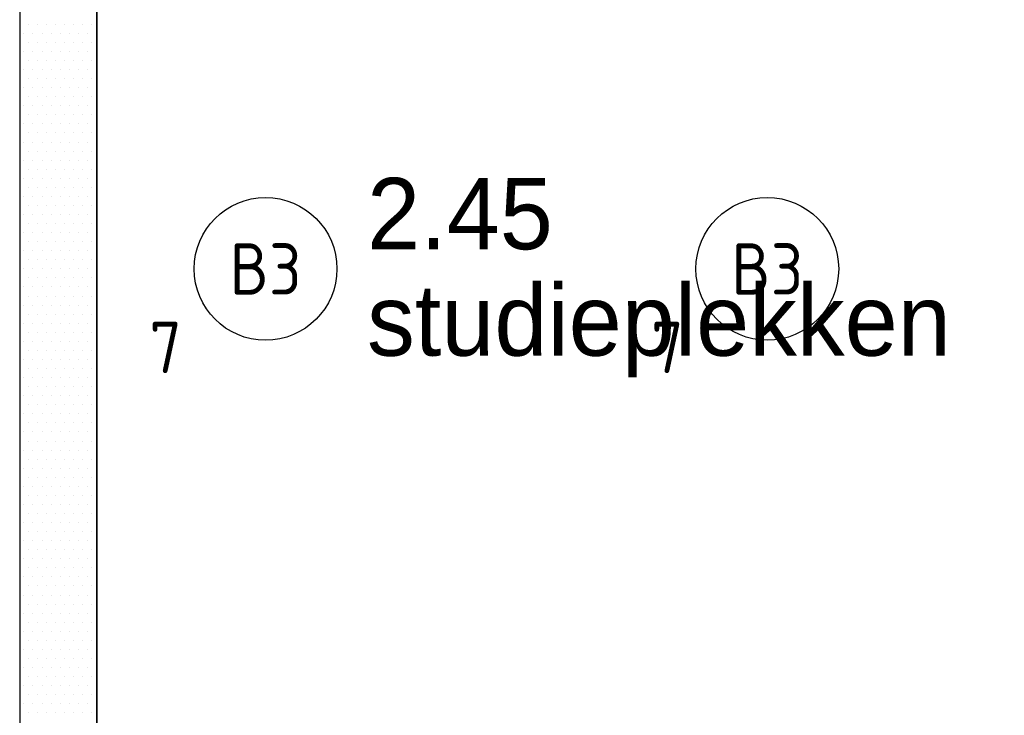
# Model space of a CAD drawing. Header units: millimetres. Extents: x -6587 to 112313, y 244 to 84344.
# Tile 25 of 63: x 33920 to 37367, y 45012 to 47449. Entities that reach past the tile are written whole.
import ezdxf
from ezdxf.enums import TextEntityAlignment as Align

# ---------------------------------------------------------------- set-up
doc = ezdxf.new("R2010")
doc.units = ezdxf.units.MM
doc.header["$LTSCALE"] = 100
doc.layers.get('0').update_dxf_attribs({"color": 9, "linetype": 'CONTINUOUS'})
for name, color, linetype in [('BOUW', 8, 'CONTINUOUS'), ('EB63101-_ATTRIB', 2, 'CONTINUOUS'), ('EL63101-_LICHT-ARM', 3, 'CONTINUOUS'), ('KABELGOOT1', 8, 'CONTINUOUS'), ('LIJN025', 10, 'CONTINUOUS')]:
    doc.layers.add(name, color=color, linetype=linetype)
doc.styles.add('1_8', font='iso', dxfattribs={"width": 0.7, "height": 1.8})
doc.styles.add('2_0', font='iso', dxfattribs={"height": 200})
doc.styles.add('BURO-025', font='BUROFONT.shx', dxfattribs={"height": 250})
doc.styles.get("Standard").update_dxf_attribs({"font": 'iso.shx'})

# ---------------------------------------------------------------- blocks, each defined once
blk = doc.blocks.new('ES3G00')
blk.add_circle((0, 0), 2.5)
at = {"color": 6, "style": '1_8'}
for tag, flags, p in [('SCHAK', 8, (3.5, 2.75)), ('A_CODE', 8, (0, 0)), ('GROEP', 8, (-3.5, -2.75)), ('KAST', 9, (3.5, -2.75))]:
    blk.add_attdef(tag, text='', height=1.8, dxfattribs=dict(at, flags=flags)).set_placement(p, align=Align.MIDDLE)
blk = doc.blocks.new('EH100000')
at = {"linetype": 'ByBlock'}
for p, q in [((1, 0.5), (0, 0.5)), ((1, 0.5, 1), (0, 0.5, 1)), ((0, -0.5, 1), (1, -0.5, 1)), ((1, -0.5), (0, -0.5))]:
    blk.add_line(p, q, dxfattribs=at)
at = {"linetype": 'ByBlock', "invisible_edges": 15}
for points in [[(1, -0.5), (0, -0.5), (0, 0.5), (1, 0.5)], [(0, 0.5), (1, 0.5), (1, 0.5, 1), (0, 0.5, 1)], [(0, -0.5, 1), (1, -0.5, 1), (1, -0.5), (0, -0.5)]]:
    blk.add_3dface(points, dxfattribs=at)
at = {"linetype": 'ByBlock', "style": '2_0', "flags": 8}
blk.add_attdef('FUNCTIE', text='', height=0.5, dxfattribs=at).set_placement((0.5, 0), align=Align.MIDDLE)
at = {"linetype": 'ByBlock', "flags": 9}
blk.add_attdef('SCHOT', text='', height=0.5, dxfattribs=at).set_placement((0.5, 0), align=Align.MIDDLE)
blk = doc.blocks.new('A$Cb38f1ce1')
at = {"layer": 'KABELGOOT1'}
for p, q in [((30699, 40906.5), (30699, 40906.5)), ((30730.8, 40906.5), (30730.8, 40906.5)), ((30762.5, 40906.5), (30762.5, 40906.5)), ((30794.3, 40906.5), (30794.3, 40906.5)), ((30826, 40906.5), (30826, 40906.5)), ((30857.8, 40906.5), (30857.8, 40906.5)), ((30889.5, 40906.5), (30889.5, 40906.5)), ((30921.3, 40906.5), (30921.3, 40906.5)), ((30683.2, 40874.7), (30683.2, 40874.7)), ((30714.9, 40874.7), (30714.9, 40874.7)), ((30746.7, 40874.7), (30746.7, 40874.7)), ((30778.4, 40874.7), (30778.4, 40874.7)), ((30810.2, 40874.7), (30810.2, 40874.7)), ((30841.9, 40874.7), (30841.9, 40874.7)), ((30873.7, 40874.7), (30873.7, 40874.7)), ((30905.4, 40874.7), (30905.4, 40874.7)), ((30937.2, 40874.7), (30937.2, 40874.7)), ((30699, 40843), (30699, 40843)), ((30730.8, 40843), (30730.8, 40843)), ((30762.5, 40843), (30762.5, 40843)), ((30794.3, 40843), (30794.3, 40843)), ((30826, 40843), (30826, 40843)), ((30857.8, 40843), (30857.8, 40843)), ((30889.5, 40843), (30889.5, 40843)), ((30921.3, 40843), (30921.3, 40843)), ((30683.2, 40811.2), (30683.2, 40811.2)), ((30714.9, 40811.2), (30714.9, 40811.2)), ((30746.7, 40811.2), (30746.7, 40811.2)), ((30778.4, 40811.2), (30778.4, 40811.2)), ((30810.2, 40811.2), (30810.2, 40811.2)), ((30841.9, 40811.2), (30841.9, 40811.2)), ((30873.7, 40811.2), (30873.7, 40811.2)), ((30905.4, 40811.2), (30905.4, 40811.2)), ((30937.2, 40811.2), (30937.2, 40811.2)), ((30699, 40779.5), (30699, 40779.5)), ((30730.8, 40779.5), (30730.8, 40779.5)), ((30762.5, 40779.5), (30762.5, 40779.5)), ((30794.3, 40779.5), (30794.3, 40779.5)), ((30826, 40779.5), (30826, 40779.5)), ((30857.8, 40779.5), (30857.8, 40779.5)), ((30889.5, 40779.5), (30889.5, 40779.5)), ((30921.3, 40779.5), (30921.3, 40779.5)), ((30683.2, 40747.7), (30683.2, 40747.7)), ((30714.9, 40747.7), (30714.9, 40747.7)), ((30746.7, 40747.7), (30746.7, 40747.7)), ((30778.4, 40747.7), (30778.4, 40747.7)), ((30810.2, 40747.7), (30810.2, 40747.7)), ((30841.9, 40747.7), (30841.9, 40747.7)), ((30873.7, 40747.7), (30873.7, 40747.7)), ((30905.4, 40747.7), (30905.4, 40747.7)), ((30937.2, 40747.7), (30937.2, 40747.7)), ((30699, 40716), (30699, 40716)), ((30730.8, 40716), (30730.8, 40716)), ((30762.5, 40716), (30762.5, 40716)), ((30794.3, 40716), (30794.3, 40716)), ((30826, 40716), (30826, 40716)), ((30857.8, 40716), (30857.8, 40716)), ((30889.5, 40716), (30889.5, 40716)), ((30921.3, 40716), (30921.3, 40716)), ((30683.2, 40684.2), (30683.2, 40684.2)), ((30699, 40652.5), (30699, 40652.5)), ((30714.9, 40684.2), (30714.9, 40684.2)), ((30730.8, 40652.5), (30730.8, 40652.5)), ((30746.7, 40684.2), (30746.7, 40684.2)), ((30762.5, 40652.5), (30762.5, 40652.5)), ((30778.4, 40684.2), (30778.4, 40684.2)), ((30794.3, 40652.5), (30794.3, 40652.5)), ((30810.2, 40684.2), (30810.2, 40684.2)), ((30826, 40652.5), (30826, 40652.5)), ((30841.9, 40684.2), (30841.9, 40684.2)), ((30857.8, 40652.5), (30857.8, 40652.5)), ((30873.7, 40684.2), (30873.7, 40684.2)), ((30889.5, 40652.5), (30889.5, 40652.5)), ((30905.4, 40684.2), (30905.4, 40684.2)), ((30921.3, 40652.5), (30921.3, 40652.5)), ((30937.2, 40684.2), (30937.2, 40684.2)), ((30683.2, 40620.7), (30683.2, 40620.7)), ((30714.9, 40620.7), (30714.9, 40620.7)), ((30746.7, 40620.7), (30746.7, 40620.7)), ((30778.4, 40620.7), (30778.4, 40620.7)), ((30810.2, 40620.7), (30810.2, 40620.7)), ((30841.9, 40620.7), (30841.9, 40620.7)), ((30873.7, 40620.7), (30873.7, 40620.7)), ((30905.4, 40620.7), (30905.4, 40620.7)), ((30937.2, 40620.7), (30937.2, 40620.7)), ((30699, 40589), (30699, 40589)), ((30730.8, 40589), (30730.8, 40589)), ((30762.5, 40589), (30762.5, 40589)), ((30794.3, 40589), (30794.3, 40589)), ((30826, 40589), (30826, 40589)), ((30857.8, 40589), (30857.8, 40589)), ((30889.5, 40589), (30889.5, 40589)), ((30921.3, 40589), (30921.3, 40589)), ((30683.2, 40557.2), (30683.2, 40557.2)), ((30714.9, 40557.2), (30714.9, 40557.2)), ((30746.7, 40557.2), (30746.7, 40557.2)), ((30778.4, 40557.2), (30778.4, 40557.2)), ((30810.2, 40557.2), (30810.2, 40557.2)), ((30841.9, 40557.2), (30841.9, 40557.2)), ((30873.7, 40557.2), (30873.7, 40557.2)), ((30905.4, 40557.2), (30905.4, 40557.2)), ((30937.2, 40557.2), (30937.2, 40557.2)), ((30699, 40525.5), (30699, 40525.5)), ((30730.8, 40525.5), (30730.8, 40525.5)), ((30762.5, 40525.5), (30762.5, 40525.5)), ((30794.3, 40525.5), (30794.3, 40525.5)), ((30826, 40525.5), (30826, 40525.5)), ((30857.8, 40525.5), (30857.8, 40525.5)), ((30889.5, 40525.5), (30889.5, 40525.5)), ((30921.3, 40525.5), (30921.3, 40525.5)), ((30683.2, 40493.7), (30683.2, 40493.7)), ((30714.9, 40493.7), (30714.9, 40493.7)), ((30746.7, 40493.7), (30746.7, 40493.7)), ((30778.4, 40493.7), (30778.4, 40493.7)), ((30810.2, 40493.7), (30810.2, 40493.7)), ((30841.9, 40493.7), (30841.9, 40493.7)), ((30873.7, 40493.7), (30873.7, 40493.7)), ((30905.4, 40493.7), (30905.4, 40493.7)), ((30937.2, 40493.7), (30937.2, 40493.7)), ((30699, 40462), (30699, 40462)), ((30730.8, 40462), (30730.8, 40462)), ((30762.5, 40462), (30762.5, 40462)), ((30794.3, 40462), (30794.3, 40462)), ((30826, 40462), (30826, 40462)), ((30857.8, 40462), (30857.8, 40462)), ((30889.5, 40462), (30889.5, 40462)), ((30921.3, 40462), (30921.3, 40462)), ((30683.2, 40430.2), (30683.2, 40430.2)), ((30714.9, 40430.2), (30714.9, 40430.2)), ((30746.7, 40430.2), (30746.7, 40430.2)), ((30778.4, 40430.2), (30778.4, 40430.2)), ((30810.2, 40430.2), (30810.2, 40430.2)), ((30841.9, 40430.2), (30841.9, 40430.2)), ((30873.7, 40430.2), (30873.7, 40430.2)), ((30905.4, 40430.2), (30905.4, 40430.2)), ((30937.2, 40430.2), (30937.2, 40430.2)), ((30699, 40398.5), (30699, 40398.5)), ((30730.8, 40398.5), (30730.8, 40398.5)), ((30762.5, 40398.5), (30762.5, 40398.5)), ((30794.3, 40398.5), (30794.3, 40398.5)), ((30826, 40398.5), (30826, 40398.5)), ((30857.8, 40398.5), (30857.8, 40398.5)), ((30889.5, 40398.5), (30889.5, 40398.5)), ((30921.3, 40398.5), (30921.3, 40398.5)), ((30683.2, 40366.7), (30683.2, 40366.7)), ((30714.9, 40366.7), (30714.9, 40366.7)), ((30746.7, 40366.7), (30746.7, 40366.7)), ((30778.4, 40366.7), (30778.4, 40366.7)), ((30810.2, 40366.7), (30810.2, 40366.7)), ((30841.9, 40366.7), (30841.9, 40366.7)), ((30873.7, 40366.7), (30873.7, 40366.7)), ((30905.4, 40366.7), (30905.4, 40366.7)), ((30937.2, 40366.7), (30937.2, 40366.7)), ((30699, 40335), (30699, 40335)), ((30730.8, 40335), (30730.8, 40335)), ((30762.5, 40335), (30762.5, 40335)), ((30794.3, 40335), (30794.3, 40335)), ((30826, 40335), (30826, 40335)), ((30857.8, 40335), (30857.8, 40335)), ((30889.5, 40335), (30889.5, 40335)), ((30921.3, 40335), (30921.3, 40335)), ((30683.2, 40303.2), (30683.2, 40303.2)), ((30714.9, 40303.2), (30714.9, 40303.2)), ((30746.7, 40303.2), (30746.7, 40303.2)), ((30778.4, 40303.2), (30778.4, 40303.2)), ((30810.2, 40303.2), (30810.2, 40303.2)), ((30841.9, 40303.2), (30841.9, 40303.2)), ((30873.7, 40303.2), (30873.7, 40303.2)), ((30905.4, 40303.2), (30905.4, 40303.2)), ((30937.2, 40303.2), (30937.2, 40303.2)), ((30683.2, 40239.7), (30683.2, 40239.7)), ((30699, 40271.5), (30699, 40271.5)), ((30714.9, 40239.7), (30714.9, 40239.7)), ((30730.8, 40271.5), (30730.8, 40271.5)), ((30746.7, 40239.7), (30746.7, 40239.7)), ((30762.5, 40271.5), (30762.5, 40271.5)), ((30778.4, 40239.7), (30778.4, 40239.7)), ((30794.3, 40271.5), (30794.3, 40271.5)), ((30810.2, 40239.7), (30810.2, 40239.7)), ((30826, 40271.5), (30826, 40271.5)), ((30841.9, 40239.7), (30841.9, 40239.7)), ((30857.8, 40271.5), (30857.8, 40271.5)), ((30873.7, 40239.7), (30873.7, 40239.7)), ((30889.5, 40271.5), (30889.5, 40271.5)), ((30905.4, 40239.7), (30905.4, 40239.7)), ((30921.3, 40271.5), (30921.3, 40271.5)), ((30937.2, 40239.7), (30937.2, 40239.7)), ((30699, 40208), (30699, 40208)), ((30730.8, 40208), (30730.8, 40208)), ((30762.5, 40208), (30762.5, 40208)), ((30794.3, 40208), (30794.3, 40208)), ((30826, 40208), (30826, 40208)), ((30857.8, 40208), (30857.8, 40208)), ((30889.5, 40208), (30889.5, 40208)), ((30921.3, 40208), (30921.3, 40208)), ((30683.2, 40176.2), (30683.2, 40176.2)), ((30714.9, 40176.2), (30714.9, 40176.2)), ((30746.7, 40176.2), (30746.7, 40176.2)), ((30778.4, 40176.2), (30778.4, 40176.2)), ((30810.2, 40176.2), (30810.2, 40176.2)), ((30841.9, 40176.2), (30841.9, 40176.2)), ((30873.7, 40176.2), (30873.7, 40176.2)), ((30905.4, 40176.2), (30905.4, 40176.2)), ((30937.2, 40176.2), (30937.2, 40176.2)), ((30699, 40144.5), (30699, 40144.5)), ((30730.8, 40144.5), (30730.8, 40144.5)), ((30762.5, 40144.5), (30762.5, 40144.5)), ((30794.3, 40144.5), (30794.3, 40144.5)), ((30826, 40144.5), (30826, 40144.5)), ((30857.8, 40144.5), (30857.8, 40144.5)), ((30889.5, 40144.5), (30889.5, 40144.5)), ((30921.3, 40144.5), (30921.3, 40144.5)), ((30683.2, 40112.7), (30683.2, 40112.7)), ((30714.9, 40112.7), (30714.9, 40112.7)), ((30746.7, 40112.7), (30746.7, 40112.7)), ((30778.4, 40112.7), (30778.4, 40112.7)), ((30810.2, 40112.7), (30810.2, 40112.7)), ((30841.9, 40112.7), (30841.9, 40112.7)), ((30873.7, 40112.7), (30873.7, 40112.7)), ((30905.4, 40112.7), (30905.4, 40112.7)), ((30937.2, 40112.7), (30937.2, 40112.7)), ((30699, 40081), (30699, 40081)), ((30730.8, 40081), (30730.8, 40081)), ((30762.5, 40081), (30762.5, 40081)), ((30794.3, 40081), (30794.3, 40081)), ((30826, 40081), (30826, 40081)), ((30857.8, 40081), (30857.8, 40081)), ((30889.5, 40081), (30889.5, 40081)), ((30921.3, 40081), (30921.3, 40081)), ((30683.2, 40049.2), (30683.2, 40049.2)), ((30714.9, 40049.2), (30714.9, 40049.2)), ((30746.7, 40049.2), (30746.7, 40049.2)), ((30778.4, 40049.2), (30778.4, 40049.2)), ((30810.2, 40049.2), (30810.2, 40049.2)), ((30841.9, 40049.2), (30841.9, 40049.2)), ((30873.7, 40049.2), (30873.7, 40049.2)), ((30905.4, 40049.2), (30905.4, 40049.2)), ((30937.2, 40049.2), (30937.2, 40049.2)), ((30699, 40017.5), (30699, 40017.5)), ((30730.8, 40017.5), (30730.8, 40017.5)), ((30762.5, 40017.5), (30762.5, 40017.5)), ((30794.3, 40017.5), (30794.3, 40017.5)), ((30826, 40017.5), (30826, 40017.5)), ((30857.8, 40017.5), (30857.8, 40017.5)), ((30889.5, 40017.5), (30889.5, 40017.5)), ((30921.3, 40017.5), (30921.3, 40017.5)), ((30683.2, 39985.7), (30683.2, 39985.7)), ((30714.9, 39985.7), (30714.9, 39985.7)), ((30746.7, 39985.7), (30746.7, 39985.7)), ((30778.4, 39985.7), (30778.4, 39985.7)), ((30810.2, 39985.7), (30810.2, 39985.7)), ((30841.9, 39985.7), (30841.9, 39985.7)), ((30873.7, 39985.7), (30873.7, 39985.7)), ((30905.4, 39985.7), (30905.4, 39985.7)), ((30937.2, 39985.7), (30937.2, 39985.7)), ((30699, 39954), (30699, 39954)), ((30730.8, 39954), (30730.8, 39954)), ((30762.5, 39954), (30762.5, 39954)), ((30794.3, 39954), (30794.3, 39954)), ((30826, 39954), (30826, 39954)), ((30857.8, 39954), (30857.8, 39954)), ((30889.5, 39954), (30889.5, 39954)), ((30921.3, 39954), (30921.3, 39954)), ((30683.2, 39922.2), (30683.2, 39922.2)), ((30714.9, 39922.2), (30714.9, 39922.2)), ((30746.7, 39922.2), (30746.7, 39922.2)), ((30778.4, 39922.2), (30778.4, 39922.2)), ((30810.2, 39922.2), (30810.2, 39922.2)), ((30841.9, 39922.2), (30841.9, 39922.2)), ((30873.7, 39922.2), (30873.7, 39922.2)), ((30905.4, 39922.2), (30905.4, 39922.2)), ((30937.2, 39922.2), (30937.2, 39922.2)), ((30683.2, 39858.7), (30683.2, 39858.7)), ((30699, 39890.5), (30699, 39890.5)), ((30714.9, 39858.7), (30714.9, 39858.7)), ((30730.8, 39890.5), (30730.8, 39890.5)), ((30746.7, 39858.7), (30746.7, 39858.7)), ((30762.5, 39890.5), (30762.5, 39890.5)), ((30778.4, 39858.7), (30778.4, 39858.7)), ((30794.3, 39890.5), (30794.3, 39890.5)), ((30810.2, 39858.7), (30810.2, 39858.7)), ((30826, 39890.5), (30826, 39890.5)), ((30841.9, 39858.7), (30841.9, 39858.7)), ((30857.8, 39890.5), (30857.8, 39890.5)), ((30873.7, 39858.7), (30873.7, 39858.7)), ((30889.5, 39890.5), (30889.5, 39890.5)), ((30905.4, 39858.7), (30905.4, 39858.7)), ((30921.3, 39890.5), (30921.3, 39890.5)), ((30937.2, 39858.7), (30937.2, 39858.7)), ((30699, 39827), (30699, 39827)), ((30730.8, 39827), (30730.8, 39827)), ((30762.5, 39827), (30762.5, 39827)), ((30794.3, 39827), (30794.3, 39827)), ((30826, 39827), (30826, 39827)), ((30857.8, 39827), (30857.8, 39827)), ((30889.5, 39827), (30889.5, 39827)), ((30921.3, 39827), (30921.3, 39827)), ((30683.2, 39795.2), (30683.2, 39795.2)), ((30714.9, 39795.2), (30714.9, 39795.2)), ((30746.7, 39795.2), (30746.7, 39795.2)), ((30778.4, 39795.2), (30778.4, 39795.2)), ((30810.2, 39795.2), (30810.2, 39795.2)), ((30841.9, 39795.2), (30841.9, 39795.2)), ((30873.7, 39795.2), (30873.7, 39795.2)), ((30905.4, 39795.2), (30905.4, 39795.2)), ((30937.2, 39795.2), (30937.2, 39795.2)), ((30699, 39763.5), (30699, 39763.5)), ((30730.8, 39763.5), (30730.8, 39763.5)), ((30762.5, 39763.5), (30762.5, 39763.5)), ((30794.3, 39763.5), (30794.3, 39763.5)), ((30826, 39763.5), (30826, 39763.5)), ((30857.8, 39763.5), (30857.8, 39763.5)), ((30889.5, 39763.5), (30889.5, 39763.5)), ((30921.3, 39763.5), (30921.3, 39763.5)), ((30683.2, 39731.7), (30683.2, 39731.7)), ((30714.9, 39731.7), (30714.9, 39731.7)), ((30746.7, 39731.7), (30746.7, 39731.7)), ((30778.4, 39731.7), (30778.4, 39731.7)), ((30810.2, 39731.7), (30810.2, 39731.7)), ((30841.9, 39731.7), (30841.9, 39731.7)), ((30873.7, 39731.7), (30873.7, 39731.7)), ((30905.4, 39731.7), (30905.4, 39731.7)), ((30937.2, 39731.7), (30937.2, 39731.7)), ((30699, 39700), (30699, 39700)), ((30730.8, 39700), (30730.8, 39700)), ((30762.5, 39700), (30762.5, 39700)), ((30794.3, 39700), (30794.3, 39700)), ((30826, 39700), (30826, 39700)), ((30857.8, 39700), (30857.8, 39700)), ((30889.5, 39700), (30889.5, 39700)), ((30921.3, 39700), (30921.3, 39700)), ((30683.2, 39668.2), (30683.2, 39668.2)), ((30714.9, 39668.2), (30714.9, 39668.2)), ((30746.7, 39668.2), (30746.7, 39668.2)), ((30778.4, 39668.2), (30778.4, 39668.2)), ((30810.2, 39668.2), (30810.2, 39668.2)), ((30841.9, 39668.2), (30841.9, 39668.2)), ((30873.7, 39668.2), (30873.7, 39668.2)), ((30905.4, 39668.2), (30905.4, 39668.2)), ((30937.2, 39668.2), (30937.2, 39668.2)), ((30699, 39636.5), (30699, 39636.5)), ((30730.8, 39636.5), (30730.8, 39636.5)), ((30762.5, 39636.5), (30762.5, 39636.5)), ((30794.3, 39636.5), (30794.3, 39636.5)), ((30826, 39636.5), (30826, 39636.5)), ((30857.8, 39636.5), (30857.8, 39636.5)), ((30889.5, 39636.5), (30889.5, 39636.5)), ((30921.3, 39636.5), (30921.3, 39636.5)), ((30683.2, 39604.7), (30683.2, 39604.7)), ((30714.9, 39604.7), (30714.9, 39604.7)), ((30746.7, 39604.7), (30746.7, 39604.7)), ((30778.4, 39604.7), (30778.4, 39604.7)), ((30810.2, 39604.7), (30810.2, 39604.7)), ((30841.9, 39604.7), (30841.9, 39604.7)), ((30873.7, 39604.7), (30873.7, 39604.7)), ((30905.4, 39604.7), (30905.4, 39604.7)), ((30937.2, 39604.7), (30937.2, 39604.7)), ((30699, 39573), (30699, 39573)), ((30730.8, 39573), (30730.8, 39573)), ((30762.5, 39573), (30762.5, 39573)), ((30794.3, 39573), (30794.3, 39573)), ((30826, 39573), (30826, 39573)), ((30857.8, 39573), (30857.8, 39573)), ((30889.5, 39573), (30889.5, 39573)), ((30921.3, 39573), (30921.3, 39573)), ((30683.2, 39541.2), (30683.2, 39541.2)), ((30714.9, 39541.2), (30714.9, 39541.2)), ((30746.7, 39541.2), (30746.7, 39541.2)), ((30778.4, 39541.2), (30778.4, 39541.2)), ((30810.2, 39541.2), (30810.2, 39541.2)), ((30841.9, 39541.2), (30841.9, 39541.2)), ((30873.7, 39541.2), (30873.7, 39541.2)), ((30905.4, 39541.2), (30905.4, 39541.2)), ((30937.2, 39541.2), (30937.2, 39541.2)), ((30699, 39509.5), (30699, 39509.5)), ((30730.8, 39509.5), (30730.8, 39509.5)), ((30762.5, 39509.5), (30762.5, 39509.5)), ((30794.3, 39509.5), (30794.3, 39509.5)), ((30826, 39509.5), (30826, 39509.5)), ((30857.8, 39509.5), (30857.8, 39509.5)), ((30889.5, 39509.5), (30889.5, 39509.5)), ((30921.3, 39509.5), (30921.3, 39509.5)), ((30683.2, 39477.7), (30683.2, 39477.7)), ((30699, 39446), (30699, 39446)), ((30714.9, 39477.7), (30714.9, 39477.7)), ((30730.8, 39446), (30730.8, 39446)), ((30746.7, 39477.7), (30746.7, 39477.7)), ((30762.5, 39446), (30762.5, 39446)), ((30778.4, 39477.7), (30778.4, 39477.7)), ((30794.3, 39446), (30794.3, 39446)), ((30810.2, 39477.7), (30810.2, 39477.7)), ((30826, 39446), (30826, 39446)), ((30841.9, 39477.7), (30841.9, 39477.7)), ((30857.8, 39446), (30857.8, 39446)), ((30873.7, 39477.7), (30873.7, 39477.7)), ((30889.5, 39446), (30889.5, 39446)), ((30905.4, 39477.7), (30905.4, 39477.7)), ((30921.3, 39446), (30921.3, 39446)), ((30937.2, 39477.7), (30937.2, 39477.7)), ((30683.2, 39414.2), (30683.2, 39414.2)), ((30714.9, 39414.2), (30714.9, 39414.2)), ((30746.7, 39414.2), (30746.7, 39414.2)), ((30778.4, 39414.2), (30778.4, 39414.2)), ((30810.2, 39414.2), (30810.2, 39414.2)), ((30841.9, 39414.2), (30841.9, 39414.2)), ((30873.7, 39414.2), (30873.7, 39414.2)), ((30905.4, 39414.2), (30905.4, 39414.2)), ((30937.2, 39414.2), (30937.2, 39414.2)), ((30699, 39382.5), (30699, 39382.5)), ((30730.8, 39382.5), (30730.8, 39382.5)), ((30762.5, 39382.5), (30762.5, 39382.5)), ((30794.3, 39382.5), (30794.3, 39382.5)), ((30826, 39382.5), (30826, 39382.5)), ((30857.8, 39382.5), (30857.8, 39382.5)), ((30889.5, 39382.5), (30889.5, 39382.5)), ((30921.3, 39382.5), (30921.3, 39382.5)), ((30683.2, 39350.7), (30683.2, 39350.7)), ((30714.9, 39350.7), (30714.9, 39350.7)), ((30746.7, 39350.7), (30746.7, 39350.7)), ((30778.4, 39350.7), (30778.4, 39350.7)), ((30810.2, 39350.7), (30810.2, 39350.7)), ((30841.9, 39350.7), (30841.9, 39350.7)), ((30873.7, 39350.7), (30873.7, 39350.7)), ((30905.4, 39350.7), (30905.4, 39350.7)), ((30937.2, 39350.7), (30937.2, 39350.7)), ((30699, 39319), (30699, 39319)), ((30730.8, 39319), (30730.8, 39319)), ((30762.5, 39319), (30762.5, 39319)), ((30794.3, 39319), (30794.3, 39319)), ((30826, 39319), (30826, 39319)), ((30857.8, 39319), (30857.8, 39319)), ((30889.5, 39319), (30889.5, 39319)), ((30921.3, 39319), (30921.3, 39319)), ((30683.2, 39287.2), (30683.2, 39287.2)), ((30714.9, 39287.2), (30714.9, 39287.2)), ((30746.7, 39287.2), (30746.7, 39287.2)), ((30778.4, 39287.2), (30778.4, 39287.2)), ((30810.2, 39287.2), (30810.2, 39287.2)), ((30841.9, 39287.2), (30841.9, 39287.2)), ((30873.7, 39287.2), (30873.7, 39287.2)), ((30905.4, 39287.2), (30905.4, 39287.2)), ((30937.2, 39287.2), (30937.2, 39287.2)), ((30699, 39255.5), (30699, 39255.5)), ((30730.8, 39255.5), (30730.8, 39255.5)), ((30762.5, 39255.5), (30762.5, 39255.5)), ((30794.3, 39255.5), (30794.3, 39255.5)), ((30826, 39255.5), (30826, 39255.5)), ((30857.8, 39255.5), (30857.8, 39255.5)), ((30889.5, 39255.5), (30889.5, 39255.5)), ((30921.3, 39255.5), (30921.3, 39255.5)), ((30683.2, 39223.7), (30683.2, 39223.7)), ((30714.9, 39223.7), (30714.9, 39223.7)), ((30746.7, 39223.7), (30746.7, 39223.7)), ((30778.4, 39223.7), (30778.4, 39223.7)), ((30810.2, 39223.7), (30810.2, 39223.7)), ((30841.9, 39223.7), (30841.9, 39223.7)), ((30873.7, 39223.7), (30873.7, 39223.7)), ((30905.4, 39223.7), (30905.4, 39223.7)), ((30937.2, 39223.7), (30937.2, 39223.7)), ((30699, 39192), (30699, 39192)), ((30730.8, 39192), (30730.8, 39192)), ((30762.5, 39192), (30762.5, 39192)), ((30794.3, 39192), (30794.3, 39192)), ((30826, 39192), (30826, 39192)), ((30857.8, 39192), (30857.8, 39192)), ((30889.5, 39192), (30889.5, 39192)), ((30921.3, 39192), (30921.3, 39192)), ((30683.2, 39160.2), (30683.2, 39160.2)), ((30714.9, 39160.2), (30714.9, 39160.2)), ((30746.7, 39160.2), (30746.7, 39160.2)), ((30778.4, 39160.2), (30778.4, 39160.2)), ((30810.2, 39160.2), (30810.2, 39160.2)), ((30841.9, 39160.2), (30841.9, 39160.2)), ((30873.7, 39160.2), (30873.7, 39160.2)), ((30905.4, 39160.2), (30905.4, 39160.2)), ((30937.2, 39160.2), (30937.2, 39160.2)), ((30699, 39128.5), (30699, 39128.5)), ((30730.8, 39128.5), (30730.8, 39128.5)), ((30762.5, 39128.5), (30762.5, 39128.5)), ((30794.3, 39128.5), (30794.3, 39128.5)), ((30826, 39128.5), (30826, 39128.5)), ((30857.8, 39128.5), (30857.8, 39128.5)), ((30889.5, 39128.5), (30889.5, 39128.5)), ((30921.3, 39128.5), (30921.3, 39128.5)), ((30683.2, 39096.7), (30683.2, 39096.7)), ((30714.9, 39096.7), (30714.9, 39096.7)), ((30746.7, 39096.7), (30746.7, 39096.7)), ((30778.4, 39096.7), (30778.4, 39096.7)), ((30810.2, 39096.7), (30810.2, 39096.7)), ((30841.9, 39096.7), (30841.9, 39096.7)), ((30873.7, 39096.7), (30873.7, 39096.7)), ((30905.4, 39096.7), (30905.4, 39096.7)), ((30937.2, 39096.7), (30937.2, 39096.7)), ((30683.2, 39033.2), (30683.2, 39033.2)), ((30699, 39065), (30699, 39065)), ((30714.9, 39033.2), (30714.9, 39033.2)), ((30730.8, 39065), (30730.8, 39065)), ((30746.7, 39033.2), (30746.7, 39033.2)), ((30762.5, 39065), (30762.5, 39065)), ((30778.4, 39033.2), (30778.4, 39033.2)), ((30794.3, 39065), (30794.3, 39065)), ((30810.2, 39033.2), (30810.2, 39033.2)), ((30826, 39065), (30826, 39065)), ((30841.9, 39033.2), (30841.9, 39033.2)), ((30857.8, 39065), (30857.8, 39065)), ((30873.7, 39033.2), (30873.7, 39033.2)), ((30889.5, 39065), (30889.5, 39065)), ((30905.4, 39033.2), (30905.4, 39033.2)), ((30921.3, 39065), (30921.3, 39065)), ((30937.2, 39033.2), (30937.2, 39033.2)), ((30699, 39001.5), (30699, 39001.5)), ((30730.8, 39001.5), (30730.8, 39001.5)), ((30762.5, 39001.5), (30762.5, 39001.5)), ((30794.3, 39001.5), (30794.3, 39001.5)), ((30826, 39001.5), (30826, 39001.5)), ((30857.8, 39001.5), (30857.8, 39001.5)), ((30889.5, 39001.5), (30889.5, 39001.5)), ((30921.3, 39001.5), (30921.3, 39001.5)), ((30683.2, 38969.7), (30683.2, 38969.7)), ((30714.9, 38969.7), (30714.9, 38969.7)), ((30746.7, 38969.7), (30746.7, 38969.7)), ((30778.4, 38969.7), (30778.4, 38969.7)), ((30810.2, 38969.7), (30810.2, 38969.7)), ((30841.9, 38969.7), (30841.9, 38969.7)), ((30873.7, 38969.7), (30873.7, 38969.7)), ((30905.4, 38969.7), (30905.4, 38969.7)), ((30937.2, 38969.7), (30937.2, 38969.7)), ((30699, 38938), (30699, 38938)), ((30730.8, 38938), (30730.8, 38938)), ((30762.5, 38938), (30762.5, 38938)), ((30794.3, 38938), (30794.3, 38938)), ((30826, 38938), (30826, 38938)), ((30857.8, 38938), (30857.8, 38938)), ((30889.5, 38938), (30889.5, 38938)), ((30921.3, 38938), (30921.3, 38938)), ((30683.2, 38906.2), (30683.2, 38906.2)), ((30714.9, 38906.2), (30714.9, 38906.2)), ((30746.7, 38906.2), (30746.7, 38906.2)), ((30778.4, 38906.2), (30778.4, 38906.2)), ((30810.2, 38906.2), (30810.2, 38906.2)), ((30841.9, 38906.2), (30841.9, 38906.2)), ((30873.7, 38906.2), (30873.7, 38906.2)), ((30905.4, 38906.2), (30905.4, 38906.2)), ((30937.2, 38906.2), (30937.2, 38906.2)), ((30699, 38874.5), (30699, 38874.5)), ((30730.8, 38874.5), (30730.8, 38874.5)), ((30762.5, 38874.5), (30762.5, 38874.5)), ((30794.3, 38874.5), (30794.3, 38874.5)), ((30826, 38874.5), (30826, 38874.5)), ((30857.8, 38874.5), (30857.8, 38874.5)), ((30889.5, 38874.5), (30889.5, 38874.5)), ((30921.3, 38874.5), (30921.3, 38874.5)), ((30683.2, 38842.7), (30683.2, 38842.7)), ((30714.9, 38842.7), (30714.9, 38842.7)), ((30746.7, 38842.7), (30746.7, 38842.7)), ((30778.4, 38842.7), (30778.4, 38842.7)), ((30810.2, 38842.7), (30810.2, 38842.7)), ((30841.9, 38842.7), (30841.9, 38842.7)), ((30873.7, 38842.7), (30873.7, 38842.7)), ((30905.4, 38842.7), (30905.4, 38842.7)), ((30937.2, 38842.7), (30937.2, 38842.7)), ((30699, 38811), (30699, 38811)), ((30730.8, 38811), (30730.8, 38811)), ((30762.5, 38811), (30762.5, 38811)), ((30794.3, 38811), (30794.3, 38811)), ((30826, 38811), (30826, 38811)), ((30857.8, 38811), (30857.8, 38811)), ((30889.5, 38811), (30889.5, 38811)), ((30921.3, 38811), (30921.3, 38811)), ((30683.2, 38779.2), (30683.2, 38779.2)), ((30714.9, 38779.2), (30714.9, 38779.2)), ((30746.7, 38779.2), (30746.7, 38779.2)), ((30778.4, 38779.2), (30778.4, 38779.2)), ((30810.2, 38779.2), (30810.2, 38779.2)), ((30841.9, 38779.2), (30841.9, 38779.2)), ((30873.7, 38779.2), (30873.7, 38779.2)), ((30905.4, 38779.2), (30905.4, 38779.2)), ((30937.2, 38779.2), (30937.2, 38779.2)), ((30699, 38747.5), (30699, 38747.5)), ((30730.8, 38747.5), (30730.8, 38747.5)), ((30762.5, 38747.5), (30762.5, 38747.5)), ((30794.3, 38747.5), (30794.3, 38747.5)), ((30826, 38747.5), (30826, 38747.5)), ((30857.8, 38747.5), (30857.8, 38747.5)), ((30889.5, 38747.5), (30889.5, 38747.5)), ((30921.3, 38747.5), (30921.3, 38747.5)), ((30683.2, 38715.7), (30683.2, 38715.7)), ((30714.9, 38715.7), (30714.9, 38715.7)), ((30746.7, 38715.7), (30746.7, 38715.7)), ((30778.4, 38715.7), (30778.4, 38715.7)), ((30810.2, 38715.7), (30810.2, 38715.7)), ((30841.9, 38715.7), (30841.9, 38715.7)), ((30873.7, 38715.7), (30873.7, 38715.7)), ((30905.4, 38715.7), (30905.4, 38715.7)), ((30937.2, 38715.7), (30937.2, 38715.7)), ((30683.2, 38652.2), (30683.2, 38652.2)), ((30699, 38684), (30699, 38684)), ((30714.9, 38652.2), (30714.9, 38652.2)), ((30730.8, 38684), (30730.8, 38684)), ((30746.7, 38652.2), (30746.7, 38652.2)), ((30762.5, 38684), (30762.5, 38684)), ((30778.4, 38652.2), (30778.4, 38652.2)), ((30794.3, 38684), (30794.3, 38684)), ((30810.2, 38652.2), (30810.2, 38652.2)), ((30826, 38684), (30826, 38684)), ((30841.9, 38652.2), (30841.9, 38652.2)), ((30857.8, 38684), (30857.8, 38684)), ((30873.7, 38652.2), (30873.7, 38652.2)), ((30889.5, 38684), (30889.5, 38684)), ((30905.4, 38652.2), (30905.4, 38652.2)), ((30921.3, 38684), (30921.3, 38684)), ((30937.2, 38652.2), (30937.2, 38652.2)), ((30699, 38620.5), (30699, 38620.5)), ((30730.8, 38620.5), (30730.8, 38620.5)), ((30762.5, 38620.5), (30762.5, 38620.5)), ((30794.3, 38620.5), (30794.3, 38620.5)), ((30826, 38620.5), (30826, 38620.5)), ((30857.8, 38620.5), (30857.8, 38620.5)), ((30889.5, 38620.5), (30889.5, 38620.5)), ((30921.3, 38620.5), (30921.3, 38620.5)), ((30683.2, 38588.7), (30683.2, 38588.7)), ((30714.9, 38588.7), (30714.9, 38588.7)), ((30746.7, 38588.7), (30746.7, 38588.7)), ((30778.4, 38588.7), (30778.4, 38588.7)), ((30810.2, 38588.7), (30810.2, 38588.7)), ((30841.9, 38588.7), (30841.9, 38588.7)), ((30873.7, 38588.7), (30873.7, 38588.7)), ((30905.4, 38588.7), (30905.4, 38588.7)), ((30937.2, 38588.7), (30937.2, 38588.7)), ((30699, 38557), (30699, 38557)), ((30730.8, 38557), (30730.8, 38557)), ((30762.5, 38557), (30762.5, 38557)), ((30794.3, 38557), (30794.3, 38557)), ((30826, 38557), (30826, 38557)), ((30857.8, 38557), (30857.8, 38557)), ((30889.5, 38557), (30889.5, 38557)), ((30921.3, 38557), (30921.3, 38557)), ((30683.2, 38525.2), (30683.2, 38525.2)), ((30714.9, 38525.2), (30714.9, 38525.2)), ((30746.7, 38525.2), (30746.7, 38525.2)), ((30778.4, 38525.2), (30778.4, 38525.2)), ((30810.2, 38525.2), (30810.2, 38525.2)), ((30841.9, 38525.2), (30841.9, 38525.2)), ((30873.7, 38525.2), (30873.7, 38525.2)), ((30905.4, 38525.2), (30905.4, 38525.2)), ((30937.2, 38525.2), (30937.2, 38525.2)), ((30699, 38493.5), (30699, 38493.5)), ((30730.8, 38493.5), (30730.8, 38493.5)), ((30762.5, 38493.5), (30762.5, 38493.5)), ((30794.3, 38493.5), (30794.3, 38493.5)), ((30826, 38493.5), (30826, 38493.5)), ((30857.8, 38493.5), (30857.8, 38493.5)), ((30889.5, 38493.5), (30889.5, 38493.5)), ((30921.3, 38493.5), (30921.3, 38493.5))]:
    blk.add_line(p, q, dxfattribs=at)
at = {"layer": 'KABELGOOT1', "xscale": 5989.999999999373, "yscale": 270, "zscale": 60, "rotation": 90}
blk.add_blockref('EH100000', (30803.3, 35634.6, 3650), dxfattribs=at)
at = {"layer": 'BOUW', "style": 'BURO-025'}
for s, p in [('2.45', (31884.7, 40117.9)), ('studieplekken', (31884.7, 39744.9))]:
    blk.add_text(s, height=250, dxfattribs=at).set_placement(p)

msp = doc.modelspace()

# ---------------------------------------------------------------- block references
at = {"layer": 'EL63101-_LICHT-ARM'}
ref = msp.add_blockref('ES3G00', (34780.5, 46576, 3500), dxfattribs=dict(at, xscale=100, yscale=100, zscale=100))
ref.add_attrib('A_CODE', 'B3', dxfattribs={"layer": 'EB63101-_ATTRIB', "color": 1, "height": 180, "style": '1_8', "flags": 8}).set_placement((34780.5, 46576, 3500), align=Align.MIDDLE)
ref.add_attrib('GROEP', '7', dxfattribs={"layer": 'EB63101-_ATTRIB', "color": 1, "height": 180, "style": '1_8', "flags": 8}).set_placement((34430.5, 46301, 3500), align=Align.MIDDLE)
ref = msp.add_blockref('ES3G00', (36537.5, 46576, 3500), dxfattribs=dict(at, xscale=100, yscale=100, zscale=100))
ref.add_attrib('A_CODE', 'B3', dxfattribs={"layer": 'EB63101-_ATTRIB', "color": 1, "height": 180, "style": '1_8', "flags": 8}).set_placement((36537.5, 46576, 3500), align=Align.MIDDLE)
ref.add_attrib('GROEP', '7', dxfattribs={"layer": 'EB63101-_ATTRIB', "color": 1, "height": 180, "style": '1_8', "flags": 8}).set_placement((36187.5, 46301, 3500), align=Align.MIDDLE)
at = {"layer": 'LIJN025'}
msp.add_blockref('A$Cb38f1ce1', (3251.2, 6526.8), dxfattribs=at)

doc.saveas('drawing.dxf')
